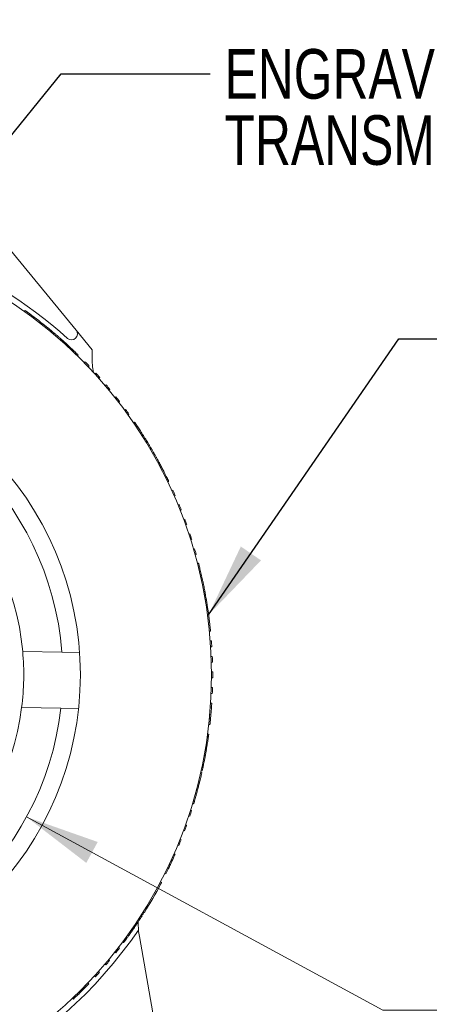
# Model space of a CAD drawing. Header units: inches. Extents: x 0.03 to 5.47, y 0.02 to 4.23.
# Tile 7 of 32: x 1.99 to 2.33, y 2.38 to 3.21. Entities that reach past the tile are written whole.
import ezdxf

# ---------------------------------------------------------------- set-up
doc = ezdxf.new("R2010")
doc.units = ezdxf.units.IN
doc.header["$LTSCALE"] = 0.5
doc.header["$MEASUREMENT"] = 0
doc.styles.add('SLDTEXTSTYLE0', font='TXT', dxfattribs={"width": 0.75})
doc.dimstyles.new('SLDDIMSTYLE1', dxfattribs={"dimtxt": 0.041667, "dimasz": 0.0625, "dimexe": 0, "dimexo": 0.0625, "dimgap": 0.010417, "dimtad": 0, "dimtih": 1, "dimtoh": 1, "dimrnd": 1e-09, "dimzin": 12, "dimdsep": 46, "dimtxsty": 'SLDTEXTSTYLE0', "dimsah": 1, "dimcen": 0, "dimadec": 0, "dimazin": 3, "dimtfac": 1, "dimtofl": 0, "dimtmove": 0, "dimatfit": 3, "dimfxl": 1, "dimfrac": 2, "dimtolj": 1, "dimtzin": 12, "dimarcsym": 0})
doc.dimstyles.new('SLDDIMSTYLE2', dxfattribs={"dimtxt": 0.18, "dimasz": 0.0625, "dimexe": 0, "dimexo": 0.0625, "dimgap": 0, "dimtad": 0, "dimtih": 1, "dimtoh": 1, "dimdec": 0, "dimrnd": 1e-09, "dimzin": 0, "dimdsep": 46, "dimtxsty": 'Standard', "dimsah": 1, "dimcen": 0.09, "dimadec": 0, "dimazin": 0, "dimtfac": 0.0625, "dimtdec": 0, "dimtofl": 0, "dimtmove": 0, "dimatfit": 3, "dimfxl": 1, "dimfrac": 2, "dimtolj": 1, "dimtzin": 0, "dimarcsym": 0})
doc.dimstyles.new('SLDDIMSTYLE4', dxfattribs={"dimtxt": 0.041667, "dimasz": 0.0625, "dimexe": 0, "dimexo": 0.0625, "dimgap": 0.010417, "dimtad": 0, "dimtih": 1, "dimtoh": 1, "dimrnd": 1e-09, "dimzin": 12, "dimdsep": 46, "dimtxsty": 'SLDTEXTSTYLE0', "dimsah": 1, "dimcen": 0, "dimadec": 0, "dimazin": 3, "dimtfac": 1, "dimtofl": 0, "dimtmove": 0, "dimatfit": 3, "dimfxl": 1, "dimfrac": 2, "dimtolj": 1, "dimtzin": 12, "dimarcsym": 0})

# ---------------------------------------------------------------- blocks, each defined once
blk = doc.blocks.new('_D_1')
at = {"color": 7, "linetype": 'Continuous', "lineweight": 18}
for p, q in [((1.80951, 3.74825), (2.06262, 3.49514)), ((2.06262, 3.49514), (2.13762, 3.49514))]:
    blk.add_line(p, q, dxfattribs=at)
blk.add_solid([(1.80951, 3.74825), (1.84663, 3.69699), (1.86077, 3.71113)], dxfattribs=at)
at = {"color": 7, "linetype": 'Continuous', "lineweight": 18, "char_height": 0.0416667, "attachment_point": 1, "style": 'SLDTEXTSTYLE0'}
for s, insert in [('4-40 SET SCREW LOCKED', (2.15324, 3.51573)), ('USING HK050 0.050" HEX KEY', (2.15324, 3.44953))]:
    blk.add_mtext(s, dxfattribs=dict(at, insert=insert))
blk = doc.blocks.new('_D_4')
at = {"color": 7, "linetype": 'Continuous', "lineweight": 18}
for p, q in [((1.99682, 2.54146), (2.29558, 2.37919)), ((2.29558, 2.37919), (2.37058, 2.37919))]:
    blk.add_line(p, q, dxfattribs=at)
blk.add_solid([(1.99682, 2.54146), (2.04697, 2.50284), (2.05652, 2.52042)], dxfattribs=at)
at = {"color": 7, "linetype": 'Continuous', "lineweight": 18, "insert": (2.37058, 2.39978), "char_height": 0.0416667, "attachment_point": 1, "style": 'SLDTEXTSTYLE0'}
blk.add_mtext('SM05 (0.535-40) SERIES INTERNAL THREAD', dxfattribs=at)
blk = doc.blocks.new('SW_NOTE_6')
at = {"color": 0, "linetype": 'Continuous', "lineweight": 0, "char_height": 0.0416667, "attachment_point": 1, "style": 'SLDTEXTSTYLE0'}
for s, insert in [('ENGRAVING DENOTES', (0.01216, 0.02071)), ('TRANSMISSION AXIS', (0.01216, -0.03485))]:
    blk.add_mtext(s, dxfattribs=dict(at, insert=insert))

msp = doc.modelspace()

# ---------------------------------------------------------------- linework, layer by layer
at = {"color": 7, "linetype": 'Continuous', "lineweight": 18}
for p, q in [((2.03839, 2.95022), (1.94948, 3.05847)), ((1.99561, 2.96677), (1.99503, 2.96596)), ((2.01081, 2.95533), (2.01018, 2.95454)), ((2.01361, 2.95307), (2.01298, 2.9523)), ((2.01719, 2.95014), (2.01655, 2.94937)), ((2.01995, 2.94783), (2.0193, 2.94706)), ((2.05185, 2.93383), (2.03839, 2.95022)), ((2.03003, 2.93898), (2.02935, 2.93824)), ((2.04009, 2.92948), (2.03939, 2.92876)), ((2.03942, 2.92874), (2.04012, 2.92945)), ((2.05185, 2.92769), (2.05185, 2.93383)), ((2.04513, 2.92302), (2.04585, 2.92371)), ((2.04861, 2.91942), (2.04933, 2.92011)), ((2.05412, 2.9135), (2.05486, 2.91417)), ((2.05746, 2.90978), (2.05821, 2.91044)), ((2.06277, 2.90367), (2.06353, 2.90432)), ((2.06598, 2.89984), (2.06675, 2.90048)), ((2.07185, 2.89417), (2.07107, 2.89355)), ((2.07493, 2.89022), (2.07414, 2.88961)), ((2.07901, 2.88315), (2.07981, 2.88374)), ((2.08194, 2.8791), (2.08276, 2.87968)), ((2.08658, 2.87247), (2.08741, 2.87303)), ((2.08821, 2.87185), (2.08738, 2.87129)), ((2.09486, 2.86169), (2.09402, 2.86116)), ((2.10138, 2.85099), (2.10051, 2.85048)), ((2.10059, 2.85036), (2.10145, 2.85086)), ((2.10344, 2.84742), (2.10257, 2.84693)), ((2.10988, 2.83567), (2.109, 2.8352)), ((2.11609, 2.82329), (2.11519, 2.82286)), ((2.1152, 2.82283), (2.11611, 2.82326)), ((2.11862, 2.81549), (2.11953, 2.81591)), ((2.12065, 2.81093), (2.12157, 2.81133)), ((2.12381, 2.80348), (2.12473, 2.80386)), ((2.12568, 2.79884), (2.12661, 2.79921)), ((2.12857, 2.79129), (2.12951, 2.79163)), ((2.13028, 2.78659), (2.13122, 2.78692)), ((2.13386, 2.77925), (2.13291, 2.77894)), ((2.13541, 2.77448), (2.13445, 2.77418)), ((2.13681, 2.76644), (2.13777, 2.76672)), ((2.13819, 2.76164), (2.13915, 2.7619)), ((2.14109, 2.75468), (2.14012, 2.75443)), ((2.14424, 2.74148), (2.14326, 2.74127)), ((2.14637, 2.73105), (2.14539, 2.73087)), ((2.14693, 2.72807), (2.14594, 2.72789)), ((2.14755, 2.72452), (2.14657, 2.72436)), ((2.14959, 2.71127), (2.1486, 2.71114)), ((2.15119, 2.69752), (2.15019, 2.69743)), ((2.1502, 2.69738), (2.15119, 2.69748)), ((2.1509, 2.68932), (2.1519, 2.6894)), ((2.02644, 2.67977), (1.9936, 2.68038)), ((2.04111, 2.6795), (2.02644, 2.67977)), ((2.15125, 2.68434), (2.15224, 2.6844)), ((2.15166, 2.67626), (2.15266, 2.6763)), ((2.15184, 2.67126), (2.15284, 2.67129)), ((2.15197, 2.66317), (2.15297, 2.66318)), ((2.15197, 2.65817), (2.15297, 2.65816)), ((2.15282, 2.65005), (2.15182, 2.65008)), ((2.15265, 2.64504), (2.15165, 2.64509)), ((1.99274, 2.63338), (2.02558, 2.63278)), ((2.02558, 2.63278), (2.0402, 2.63251)), ((2.152, 2.63372), (2.151, 2.63379)), ((2.15122, 2.63701), (2.15222, 2.63694)), ((2.15016, 2.62396), (2.15115, 2.62386)), ((2.15117, 2.62399), (2.15017, 2.62408)), ((2.1515, 2.62757), (2.15051, 2.62766)), ((2.14963, 2.61899), (2.15063, 2.61888)), ((2.14941, 2.60918), (2.14842, 2.60932)), ((2.14864, 2.61096), (2.14963, 2.61083)), ((2.14733, 2.59593), (2.14634, 2.59611)), ((2.14321, 2.58027), (2.14419, 2.58005)), ((2.14469, 2.58235), (2.14371, 2.58255)), ((2.14392, 2.57883), (2.14294, 2.57905)), ((2.14076, 2.5658), (2.13979, 2.56605)), ((2.13433, 2.54718), (2.13528, 2.54688)), ((2.13701, 2.55247), (2.13606, 2.55276)), ((2.13278, 2.54243), (2.13373, 2.54211)), ((2.13014, 2.53478), (2.13109, 2.53444)), ((2.12646, 2.52216), (2.12553, 2.52253)), ((2.12843, 2.53008), (2.12937, 2.52973)), ((2.12458, 2.51751), (2.12365, 2.5179)), ((2.1201, 2.5071), (2.11918, 2.50751)), ((2.12049, 2.51045), (2.1214, 2.51005)), ((2.11503, 2.49855), (2.11593, 2.49812)), ((2.11599, 2.49824), (2.11508, 2.49867)), ((2.11753, 2.50149), (2.11662, 2.50191)), ((2.11284, 2.49406), (2.11373, 2.49362)), ((2.10927, 2.48492), (2.10839, 2.48539)), ((2.10916, 2.48686), (2.11004, 2.48639)), ((2.09373, 2.45828), (2.09289, 2.45882)), ((2.09356, 2.45987), (2.0944, 2.45933)), ((2.09566, 2.46132), (2.09481, 2.46185)), ((2.08631, 2.44712), (2.08549, 2.44768)), ((2.10671, 2.35464), (2.09147, 2.44102)), ((2.0739, 2.43182), (2.07469, 2.43121)), ((2.07823, 2.43588), (2.07743, 2.43647)), ((2.07081, 2.42788), (2.0716, 2.42726)), ((2.0625, 2.41777), (2.06327, 2.41712)), ((2.06572, 2.4216), (2.06649, 2.42096)), ((2.05458, 2.40728), (2.05385, 2.40795)), ((2.05794, 2.411), (2.05719, 2.41166)), ((2.04681, 2.39902), (2.0461, 2.39972)), ((2.04833, 2.40204), (2.04905, 2.40135)), ((2.03913, 2.39273), (2.03983, 2.39201)), ((2.03992, 2.3921), (2.03922, 2.39282)), ((2.04248, 2.39463), (2.04177, 2.39534)), ((2.03553, 2.38925), (2.03622, 2.38853))]:
    msp.add_line(p, q, dxfattribs=at)
at = {"color": 7, "linetype": 'Continuous', "lineweight": 18, "flags": 128}
msp.add_lwpolyline([(2.09072, 2.44647), (2.09036, 2.45199), (2.09034, 2.45346)], dxfattribs=at)
at = {"color": 7, "linetype": 'Continuous', "lineweight": 18}
for radius in [0.375, 0.265]:
    msp.add_circle((1.77698, 2.66087), radius, dxfattribs=at)
for centre, radius, start, end in [((1.77698, 2.66087), 0.38, 48.01407, 89.62305), ((1.77698, 2.66087), 0.376, 51.5467, 54.44577), ((1.77698, 2.66087), 0.376, 50.99823, 51.5467), ((1.77698, 2.66087), 0.376, 50.29305, 50.99823), ((1.77698, 2.66087), 0.376, 49.58647, 50.29305), ((2.03452, 2.94705), 0.005, 228.01407, 39.39561), ((1.77698, 2.66087), 0.376, 47.5865, 48.35044), ((2.12685, 2.92769), 0.075, 180, 189.93731), ((1.77698, 2.66087), 0.376, 43.58655, 44.35049), ((1.77698, 2.66087), 0.25018, 4.33157, 173.5518), ((1.77698, 2.66087), 0.376, 41.58658, 42.35052), ((1.77698, 2.66087), 0.376, 39.5866, 40.35054), ((1.77698, 2.66087), 0.376, 37.58663, 38.35057), ((1.77698, 2.66087), 0.2175, 5.14437, 172.739), ((1.77698, 2.66087), 0.376, 35.58665, 36.3506), ((1.77698, 2.66087), 0.376, 33.58668, 34.35062), ((1.77698, 2.66087), 0.376, 29.58673, 30.35067), ((1.77698, 2.66087), 0.376, 27.58676, 28.3507), ((1.77698, 2.66087), 0.376, 23.58681, 24.35075), ((1.77698, 2.66087), 0.376, 21.58683, 22.35078), ((1.77698, 2.66087), 0.376, 19.58686, 20.3508), ((1.77698, 2.66087), 0.376, 17.58689, 18.35083), ((1.77698, 2.66087), 0.376, 15.58691, 16.35086), ((1.77698, 2.66087), 0.376, 9.58699, 10.35093), ((1.77698, 2.66087), 0.376, 7.58702, 8.35096), ((1.77698, 2.66087), 0.376, 3.58707, 4.35101), ((1.77698, 2.66087), 0.2175, 352.739, 5.14437), ((1.77698, 2.66087), 0.376, 1.58709, 2.35104), ((1.77698, 2.66087), 0.376, 359.58712, 0.35106), ((1.77698, 2.66087), 0.376, 357.58714, 358.35109), ((1.77698, 2.66087), 0.25018, 184.33157, 353.5518), ((1.77698, 2.66087), 0.2175, 185.14437, 352.739), ((1.77698, 2.66087), 0.376, 354.91838, 355.85862), ((1.77698, 2.66087), 0.376, 355.85862, 356.35111), ((1.77698, 2.66087), 0.376, 353.5872, 354.35114), ((1.77698, 2.66087), 0.376, 354.36991, 354.91838), ((1.77698, 2.66087), 0.376, 351.58722, 352.35117), ((1.77698, 2.66087), 0.376, 349.58725, 350.35119), ((1.77698, 2.66087), 0.376, 347.58727, 348.35122), ((1.77698, 2.66087), 0.376, 341.58735, 342.3513), ((1.77698, 2.66087), 0.376, 339.58738, 340.35132), ((1.77698, 2.66087), 0.376, 337.5874, 338.35135), ((1.77698, 2.66087), 0.376, 334.91921, 335.85945), ((1.77698, 2.66087), 0.376, 335.85945, 336.35137), ((1.77698, 2.66087), 0.376, 333.58746, 334.3514), ((1.77698, 2.66087), 0.376, 334.37074, 334.91921), ((1.77698, 2.66087), 0.376, 327.94578, 332.0985), ((1.77698, 2.66087), 0.376, 332.0985, 332.35142), ((1.77698, 2.66087), 0.376, 327.58753, 327.94578), ((1.77698, 2.66087), 0.38, 214.34792, 325.65208), ((2.16534, 2.45404), 0.075, 185.79189, 190), ((1.77698, 2.66087), 0.376, 321.58761, 322.35155), ((1.77698, 2.66087), 0.376, 319.58764, 320.35158), ((1.77698, 2.66087), 0.376, 317.58766, 318.35161), ((1.77698, 2.66087), 0.376, 314.92004, 315.86028), ((1.77698, 2.66087), 0.376, 315.86028, 316.35163), ((1.77698, 2.66087), 0.376, 313.58771, 314.35166), ((1.77698, 2.66087), 0.376, 314.37157, 314.92004)]:
    msp.add_arc(centre, radius, start, end, dxfattribs=at)
for points, knots in [([(2.03003, 2.93898), (2.02914, 2.93978), (2.02741, 2.94135), (2.02505, 2.94343), (2.02312, 2.94512), (2.02171, 2.94633), (2.02076, 2.94714), (2.02026, 2.94756), (2.01999, 2.94779), (2.01996, 2.94781), (2.01995, 2.94783)], [0, 0, 0, 0, 0.126974, 0.249362, 0.369393, 0.493903, 0.618581, 0.745078, 0.86513, 1, 1, 1, 1]), ([(2.04009, 2.92948), (2.04008, 2.92949), (2.04005, 2.92952), (2.03994, 2.92963), (2.03975, 2.92982), (2.03942, 2.93014), (2.03892, 2.93062), (2.03812, 2.9314), (2.03711, 2.93237), (2.03591, 2.93351), (2.03492, 2.93445), (2.03381, 2.93549), (2.0322, 2.93699), (2.0309, 2.93818), (2.03003, 2.93898)], [0, 0, 0, 0, 0.095196, 0.178475, 0.250018, 0.337993, 0.420997, 0.499982, 0.629725, 0.690505, 0.749897, 0.813205, 0.875086, 1, 1, 1, 1]), ([(2.09486, 2.86169), (2.094, 2.86304), (2.09271, 2.86507), (2.09115, 2.86745), (2.08978, 2.86952), (2.08851, 2.87141), (2.08831, 2.87171), (2.08821, 2.87185)], [0, 0, 0, 0, 0.249889, 0.376312, 0.501031, 0.751793, 1, 1, 1, 1]), ([(2.10138, 2.85099), (2.1013, 2.85112), (2.10118, 2.85133), (2.10037, 2.85269), (2.09929, 2.85451), (2.09746, 2.85755), (2.09573, 2.86031), (2.09486, 2.86169)], [0, 0, 0, 0, 0.249373, 0.3747, 0.500051, 0.750009, 1, 1, 1, 1]), ([(2.10988, 2.83567), (2.10933, 2.83672), (2.10823, 2.83878), (2.10673, 2.84155), (2.10549, 2.84379), (2.10458, 2.84541), (2.10397, 2.8465), (2.10364, 2.84707), (2.10347, 2.84738), (2.10345, 2.84741), (2.10344, 2.84742)], [0, 0, 0, 0, 0.126974, 0.249362, 0.369393, 0.493903, 0.618581, 0.745078, 0.86513, 1, 1, 1, 1]), ([(2.11609, 2.82329), (2.11608, 2.82331), (2.11607, 2.82334), (2.116, 2.82349), (2.11588, 2.82373), (2.11568, 2.82414), (2.11538, 2.82477), (2.11489, 2.82577), (2.11428, 2.82703), (2.11354, 2.82851), (2.11293, 2.82974), (2.11224, 2.83109), (2.11124, 2.83305), (2.11043, 2.83462), (2.10988, 2.83567)], [0, 0, 0, 0, 0.095196, 0.178475, 0.250018, 0.337993, 0.420997, 0.499982, 0.629725, 0.690505, 0.749897, 0.813205, 0.875086, 1, 1, 1, 1]), ([(2.14424, 2.74148), (2.14386, 2.74316), (2.14329, 2.7457), (2.14256, 2.7488), (2.1419, 2.75148), (2.14141, 2.75342), (2.14113, 2.75453), (2.1411, 2.75463), (2.14109, 2.75468)], [0, 0, 0, 0, 0.250211, 0.377945, 0.500658, 0.750627, 0.874481, 1, 1, 1, 1]), ([(2.14637, 2.73105), (2.1463, 2.73142), (2.14617, 2.73209), (2.14588, 2.73359), (2.14546, 2.73573), (2.14487, 2.73857), (2.14445, 2.74051), (2.14424, 2.74148)], [0, 0, 0, 0, 0.137539, 0.249967, 0.499697, 0.749712, 1, 1, 1, 1]), ([(2.14693, 2.72807), (2.14691, 2.72819), (2.14686, 2.72844), (2.14654, 2.73018), (2.14637, 2.73105)], [0, 0, 0, 0, 0.499869, 1, 1, 1, 1]), ([(2.14655, 2.73009), (2.14655, 2.73012), (2.14654, 2.73016), (2.14643, 2.73074), (2.1464, 2.7309)], [0, 0, 0, 0, 0.735119, 1, 1, 1, 1]), ([(2.14959, 2.71127), (2.14942, 2.71245), (2.1491, 2.71476), (2.14864, 2.71788), (2.14824, 2.72041), (2.14794, 2.72224), (2.14773, 2.72347), (2.14762, 2.72412), (2.14756, 2.72447), (2.14756, 2.72451), (2.14755, 2.72452)], [0, 0, 0, 0, 0.126974, 0.249362, 0.369393, 0.493903, 0.618581, 0.745078, 0.86513, 1, 1, 1, 1]), ([(2.15119, 2.69752), (2.15119, 2.69754), (2.15118, 2.69758), (2.15117, 2.69773), (2.15114, 2.698), (2.1511, 2.69846), (2.15103, 2.69916), (2.15091, 2.70026), (2.15076, 2.70165), (2.15058, 2.7033), (2.15042, 2.70466), (2.15024, 2.70617), (2.14997, 2.70835), (2.14974, 2.7101), (2.14959, 2.71127)], [0, 0, 0, 0, 0.095196, 0.178475, 0.250018, 0.337993, 0.420997, 0.499982, 0.629725, 0.690505, 0.749897, 0.813205, 0.875086, 1, 1, 1, 1]), ([(2.14733, 2.59593), (2.14753, 2.59711), (2.14793, 2.59941), (2.14843, 2.60252), (2.14882, 2.60505), (2.14909, 2.60689), (2.14926, 2.60812), (2.14935, 2.60878), (2.1494, 2.60912), (2.14941, 2.60916), (2.14941, 2.60918)], [0, 0, 0, 0, 0.126974, 0.249362, 0.369393, 0.493903, 0.618581, 0.745078, 0.86513, 1, 1, 1, 1]), ([(2.14469, 2.58235), (2.14469, 2.58236), (2.1447, 2.5824), (2.14473, 2.58255), (2.14479, 2.58282), (2.14488, 2.58327), (2.14503, 2.58395), (2.14525, 2.58504), (2.14553, 2.58641), (2.14586, 2.58803), (2.14612, 2.58938), (2.14641, 2.59087), (2.14681, 2.59303), (2.14712, 2.59477), (2.14733, 2.59593)], [0, 0, 0, 0, 0.0951959, 0.1784746, 0.2500183, 0.3379935, 0.4209967, 0.499982, 0.6297251, 0.690505, 0.7498967, 0.8132055, 0.8750859, 1, 1, 1, 1]), ([(2.14076, 2.5658), (2.14106, 2.56695), (2.14164, 2.56921), (2.1424, 2.57227), (2.14299, 2.57476), (2.14341, 2.57657), (2.14369, 2.57779), (2.14383, 2.57843), (2.14391, 2.57877), (2.14392, 2.57881), (2.14392, 2.57883)], [0, 0, 0, 0, 0.126974, 0.249362, 0.369393, 0.493903, 0.618581, 0.745078, 0.86513, 1, 1, 1, 1]), ([(2.13701, 2.55247), (2.13702, 2.55249), (2.13703, 2.55252), (2.13708, 2.55268), (2.13715, 2.55294), (2.13729, 2.55337), (2.13749, 2.55405), (2.1378, 2.55511), (2.13819, 2.55646), (2.13865, 2.55804), (2.13902, 2.55937), (2.13943, 2.56083), (2.14001, 2.56295), (2.14046, 2.56466), (2.14076, 2.5658)], [0, 0, 0, 0, 0.095196, 0.178475, 0.250018, 0.337993, 0.420997, 0.499982, 0.629725, 0.690505, 0.749897, 0.813205, 0.875086, 1, 1, 1, 1]), ([(2.10023, 2.46883), (2.10036, 2.46904), (2.10097, 2.47005), (2.1017, 2.47131), (2.10227, 2.4723)], [0, 0, 0, 0, 0.217298, 1, 1, 1, 1]), ([(2.08631, 2.44712), (2.08698, 2.4481), (2.0883, 2.45002), (2.09006, 2.45264), (2.09147, 2.45478), (2.09248, 2.45634), (2.09316, 2.45738), (2.09351, 2.45794), (2.0937, 2.45823), (2.09372, 2.45826), (2.09373, 2.45828)], [0, 0, 0, 0, 0.126974, 0.249362, 0.369393, 0.493903, 0.618581, 0.745078, 0.86513, 1, 1, 1, 1]), ([(2.07823, 2.43588), (2.07824, 2.43589), (2.07826, 2.43592), (2.07836, 2.43605), (2.07852, 2.43626), (2.07879, 2.43663), (2.07921, 2.43719), (2.07987, 2.43809), (2.0807, 2.43922), (2.08167, 2.44055), (2.08247, 2.44167), (2.08335, 2.4429), (2.08463, 2.4447), (2.08563, 2.44615), (2.08631, 2.44712)], [0, 0, 0, 0, 0.095196, 0.178475, 0.250018, 0.337993, 0.420997, 0.499982, 0.629725, 0.690505, 0.749897, 0.813205, 0.875086, 1, 1, 1, 1])]:
    msp.add_open_spline(points, degree=3, knots=knots, dxfattribs=at)

# ---------------------------------------------------------------- block references
at = {"color": 7, "linetype": 'Continuous', "lineweight": 0}
msp.add_blockref('SW_NOTE_6', (2.15074, 3.16558), dxfattribs=at)

# ---------------------------------------------------------------- dimensions: what is measured, and where the dimension line sits
at = {"color": 7, "linetype": 'Continuous', "lineweight": 18}
dim = msp.add_diameter_dim_2p(p1=(1.74445, 3.8133), p2=(1.80951, 3.74825), text='4-40 SET SCREW LOCKED\\PUSING HK050 0.050" HEX KEY', dimstyle='SLDDIMSTYLE1', override={"dimpost": '<>'}, dxfattribs=at)
dim.commit()
dim.dimension.update_dxf_attribs({"geometry": '_D_1', "text_midpoint": (2.52496, 3.49514), "dimtype": 163})
dim = msp.add_radius_dim(center=(1.77698, 2.66087), mpoint=(1.99682, 2.54146), text='SM05 (0.535-40) SERIES INTERNAL THREAD', dimstyle='SLDDIMSTYLE4', dxfattribs=at)
dim.commit()
dim.dimension.update_dxf_attribs({"geometry": '_D_4', "text_midpoint": (2.91013, 2.37919), "dimtype": 164})

# ---------------------------------------------------------------- leaders
at = {"color": 7, "linetype": 'Continuous', "lineweight": 0}
for points in [[(1.78561, 2.8678), (2.02574, 3.16558), (2.15074, 3.16558)], [(2.14959, 2.71127), (2.30923, 2.94303), (2.43423, 2.94303)]]:
    msp.add_leader(points, dimstyle='SLDDIMSTYLE2', dxfattribs=at)

doc.saveas('drawing.dxf')
